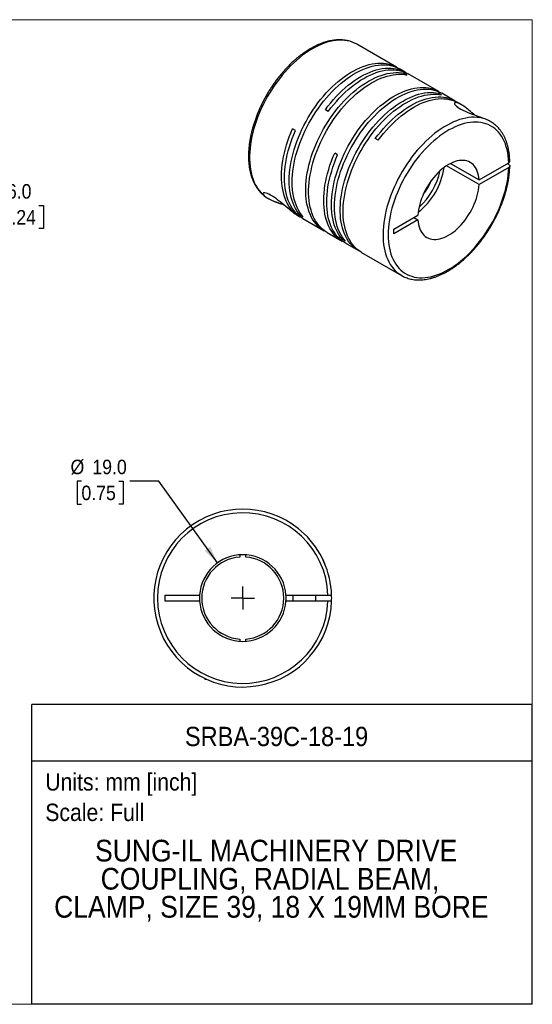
# Model space of a CAD drawing. Header units: millimetres. Extents: x 0 to 279, y 0 to 216.
# Tile 2 of 2: x 167 to 279, y 0 to 216. Entities that reach past the tile are written whole.
import ezdxf
from ezdxf.enums import TextEntityAlignment as Align

# ---------------------------------------------------------------- set-up
doc = ezdxf.new("R2010")
doc.units = ezdxf.units.MM
doc.linetypes.add('SLD-Solid', pattern=[0])
doc.layers.add('SLD-0', color=7, linetype='SLD-Solid', lineweight=25)
doc.layers.add('TEXT', color=140, linetype='SLD-Solid', lineweight=25)
doc.styles.add('SLDTEXTSTYLE0', font='GOTHIC.TTF', dxfattribs={"width": 0.913})
doc.dimstyles.new('SLDDIMSTYLE0', dxfattribs={"dimtxt": 3.175, "dimasz": 3.81, "dimexe": 0, "dimexo": 0.0625, "dimgap": 0.79375, "dimtad": 0, "dimtih": 1, "dimtoh": 1, "dimdec": 1, "dimrnd": 1e-09, "dimzin": 4, "dimdsep": 46, "dimtxsty": 'SLDTEXTSTYLE0', "dimsah": 1, "dimcen": 0, "dimadec": 0, "dimazin": 1, "dimtfac": 1, "dimtdec": 1, "dimtofl": 0, "dimtmove": 0, "dimatfit": 3, "dimfxl": 0, "dimfrac": 2, "dimtolj": 1, "dimtzin": 12, "dimarcsym": 0})
doc.dimstyles.new('SLDDIMSTYLE2', dxfattribs={"dimtxt": 3.175, "dimasz": 3.81, "dimexe": 0, "dimexo": 0.0625, "dimgap": 0.79375, "dimtad": 0, "dimtih": 1, "dimtoh": 1, "dimdec": 1, "dimrnd": 1e-09, "dimzin": 4, "dimdsep": 46, "dimtxsty": 'SLDTEXTSTYLE0', "dimsah": 1, "dimcen": 0.09, "dimadec": 0, "dimazin": 1, "dimtfac": 1, "dimtdec": 1, "dimtmove": 0, "dimatfit": 0, "dimfxl": 0, "dimfrac": 2, "dimtolj": 1, "dimtzin": 12, "dimarcsym": 0})

# ---------------------------------------------------------------- blocks, each defined once
blk = doc.blocks.new('SW_NOTE_0')
at = {"layer": 'TEXT', "color": 0, "insert": (0, 4.87), "char_height": 3.81, "attachment_point": 1, "style": 'SLDTEXTSTYLE0'}
blk.add_mtext('Scale: Full', dxfattribs=at)
blk = doc.blocks.new('SW_NOTE_0_1')
at = {"layer": 'TEXT', "color": 0, "insert": (0, 4.87), "char_height": 3.81, "attachment_point": 1, "style": 'SLDTEXTSTYLE0'}
blk.add_mtext('Units: mm [inch]', dxfattribs=at)
blk = doc.blocks.new('Block1')
at = {"layer": 'TEXT'}
for p, q in [((279.4, 65.76), (169.64, 65.76)), ((169.64, 0), (169.64, 65.76)), ((279.4, 0), (279.4, 65.76)), ((169.64, 53.4), (279.4, 53.4)), ((279.4, 0), (169.64, 0))]:
    blk.add_line(p, q, dxfattribs=at)
at = {"layer": 'TEXT', "color": 140}
for name, p in [('SW_NOTE_0_1', (172.59, 45.81)), ('SW_NOTE_0', (172.59, 39.13))]:
    blk.add_blockref(name, p, dxfattribs=at)
at = {"layer": 'TEXT', "color": 140, "style": 'SLDTEXTSTYLE0', "width": 0.913}
for tag, height, p in [('AUTOATTR0', 4.23, (203.22, 55.35)), ('AUTOATTR1_0', 4.76, (183.51, 29.89)), ('AUTOATTR1_1', 4.76, (184.74, 23.73)), ('AUTOATTR1_2', 4.76, (174.53, 17.57))]:
    blk.add_attdef(tag, text='', height=height, dxfattribs=at).set_placement(p, align=Align.BOTTOM_LEFT)
blk = doc.blocks.new('Block2')
at = {"color": 7, "linetype": 'SLD-Solid', "lineweight": 18}
for p, q in [((279.4, 215.9), (0, 215.9)), ((279.4, 0), (279.4, 215.9)), ((279.4, 0), (0, 0))]:
    blk.add_line(p, q, dxfattribs=at)
blk = doc.blocks.new('_D_5')
at = {"layer": 'SLD-0'}
for p, q in [((180.52, 114.72), (179.56, 114.72)), ((179.56, 114.72), (179.56, 109.68)), ((188.74, 114.72), (189.7, 114.72)), ((189.7, 114.72), (189.7, 109.68)), ((197.48, 114.72), (191.13, 114.72)), ((210.36, 96.8), (197.48, 114.72)), ((179.56, 109.68), (180.52, 109.68)), ((189.7, 109.68), (188.74, 109.68))]:
    blk.add_line(p, q, dxfattribs=at)
blk.add_solid([(210.36, 96.8), (208.76, 100.33), (207.52, 99.44)], dxfattribs=at)
at = {"layer": 'SLD-0', "char_height": 3.175, "attachment_point": 1, "style": 'SLDTEXTSTYLE0'}
for s, insert in [('%%c', (178.13, 119.42)), ('19.0', (182.92, 119.42)), ('0.75', (180.52, 113.73))]:
    blk.add_mtext(s, dxfattribs=dict(at, insert=insert))
blk = doc.blocks.new('SW_CENTERMARKSYMBOL_2')
at = {"layer": 'SLD-0', "color": 0}
for q in [(0, 2.54), (-2.54, 0), (0, -2.54), (2.54, 0)]:
    blk.add_line((0, 0), q, dxfattribs=at)
blk = doc.blocks.new('_D_8')
at = {"layer": 'SLD-0'}
for p, q in [((151.61, 190.69), (151.61, 198.31)), ((142.06, 190.69), (154.78, 190.69)), ((137.56, 184.7), (154.78, 184.7)), ((151.61, 175.17), (151.61, 184.7)), ((157.96, 175.17), (151.61, 175.17)), ((163, 175.14), (162.03, 175.14)), ((162.03, 175.14), (162.03, 170.1)), ((171.21, 175.14), (172.18, 175.14)), ((172.18, 175.14), (172.18, 170.1)), ((162.03, 170.1), (163, 170.1)), ((172.18, 170.1), (171.21, 170.1))]:
    blk.add_line(p, q, dxfattribs=at)
for points in [[(151.61, 190.69), (152.37, 194.5), (150.85, 194.5)], [(151.61, 184.7), (150.85, 180.89), (152.37, 180.89)]]:
    blk.add_solid(points, dxfattribs=at)
at = {"layer": 'SLD-0', "char_height": 3.175, "attachment_point": 1, "style": 'SLDTEXTSTYLE0'}
for s, insert in [('6.0', (164.17, 179.85)), ('0.24', (163, 174.16))]:
    blk.add_mtext(s, dxfattribs=dict(at, insert=insert))

msp = doc.modelspace()

# ---------------------------------------------------------------- linework, layer by layer
for p, q in [((249.63, 205.48), (240.93, 210.5)), ((251.54, 204.38), (250.28, 205.11)), ((251.92, 203.77), (251.27, 204.15)), ((251.27, 203.88), (251.27, 204.15)), ((258.89, 200.13), (252.19, 204)), ((259.48, 199.41), (258.83, 199.78)), ((258.83, 199.51), (258.83, 199.78)), ((262.5, 198.05), (259.54, 199.76)), ((263.85, 197.27), (263.15, 197.68)), ((234.66, 195.77), (234.01, 196.15)), ((270.19, 193.61), (270, 193.72)), ((270.21, 193.6), (270.19, 193.61)), ((227.45, 191.61), (226.8, 191.98)), ((245.62, 189.45), (244.97, 189.82)), ((236.71, 186.26), (236.06, 186.64)), ((267.73, 179.73), (260.56, 183.86)), ((261.48, 184.39), (267.73, 180.79)), ((267.73, 180.79), (274.24, 184.55)), ((274.24, 184.14), (273.89, 184.34)), ((274.24, 183.49), (267.73, 179.73)), ((221.22, 176.86), (221.37, 176.77)), ((221.23, 176.85), (221.43, 176.73)), ((227.79, 173.06), (228.44, 172.69)), ((228.5, 173.04), (228.73, 173.17)), ((229.15, 172.66), (228.5, 173.04)), ((249, 169.98), (254.32, 173.05)), ((229.09, 172.31), (233.74, 169.62)), ((254.32, 171.99), (249, 168.92)), ((253.4, 172.52), (254.32, 171.99)), ((234.39, 169.25), (237.7, 167.34)), ((249, 168.92), (249, 169.98)), ((237.76, 167.69), (237.99, 167.83)), ((238.41, 167.32), (237.76, 167.69)), ((238.35, 166.96), (241.3, 165.26)), ((241.95, 164.88), (250.71, 159.83)), ((250.71, 159.83), (250.78, 159.79)), ((215.25, 98.56), (215.25, 98.06)), ((216.55, 98.06), (216.55, 98.56)), ((233.7, 97.28), (233.5, 97.48)), ((233.6, 97.28), (233.7, 97.28)), ((233.7, 97.04), (233.7, 97.28)), ((198.9, 89.73), (206.43, 89.73)), ((198.9, 88.43), (198.9, 89.73)), ((225.38, 89.73), (234.59, 89.73)), ((226.9, 89.73), (226.9, 88.43)), ((231.9, 88.43), (231.9, 89.73)), ((206.43, 88.43), (198.9, 88.43)), ((234.59, 88.43), (225.38, 88.43)), ((215.25, 80.1), (215.25, 79.6)), ((216.55, 79.6), (216.55, 80.1)), ((207.5, 71.48), (207.7, 71.28)), ((207.7, 71.39), (207.7, 71.28)), ((207.7, 71.28), (207.94, 71.28))]:
    msp.add_line(p, q)
at = {"flags": 128}
for points in [[(240.93, 210.5), (240.9, 210.52), (240.41, 210.78), (239.89, 210.99), (239.35, 211.16), (238.79, 211.29), (238.21, 211.37), (237.62, 211.41), (237.01, 211.41), (236.38, 211.36), (235.74, 211.27), (235.09, 211.14), (234.43, 210.97), (233.77, 210.75), (233.09, 210.49), (232.42, 210.19), (231.73, 209.84), (231.05, 209.46), (230.37, 209.04), (229.69, 208.58), (229.01, 208.09), (228.34, 207.56), (227.68, 206.99), (227.02, 206.39), (226.38, 205.77), (225.75, 205.11), (225.13, 204.42), (224.52, 203.71), (223.93, 202.97), (223.36, 202.21), (222.81, 201.43), (222.28, 200.63), (221.77, 199.81), (221.28, 198.98), (220.82, 198.13), (220.38, 197.27), (219.97, 196.41), (219.59, 195.53), (219.23, 194.66), (218.91, 193.77), (218.61, 192.89), (218.35, 192.01), (218.11, 191.14), (217.91, 190.27), (217.74, 189.41), (217.61, 188.56), (217.5, 187.72), (217.44, 186.9), (217.4, 186.09), (217.4, 185.3), (217.43, 184.53), (217.5, 183.79), (217.6, 183.06), (217.73, 182.37), (217.89, 181.7), (218.09, 181.06), (218.32, 180.45), (218.58, 179.87), (218.88, 179.33), (219.2, 178.82), (219.55, 178.35), (219.93, 177.92), (220.34, 177.52), (220.77, 177.16), (221.23, 176.85)], [(228.5, 173.04), (228.12, 173.49), (227.78, 173.98), (227.46, 174.5), (227.18, 175.06), (226.93, 175.66), (226.71, 176.28), (226.52, 176.94), (226.37, 177.63), (226.25, 178.34), (226.16, 179.08), (226.11, 179.84), (226.09, 180.62), (226.11, 181.43), (226.16, 182.25), (226.25, 183.09), (226.36, 183.94), (226.52, 184.8), (226.7, 185.67), (226.92, 186.55), (227.17, 187.44), (227.46, 188.32), (227.77, 189.21), (228.11, 190.1), (228.49, 190.98), (228.89, 191.86), (229.32, 192.72), (229.77, 193.58), (230.25, 194.43), (230.75, 195.26), (231.28, 196.08), (231.83, 196.87), (232.4, 197.65), (232.98, 198.4), (233.59, 199.13), (234.21, 199.83), (234.84, 200.51), (235.49, 201.15), (236.15, 201.76), (236.81, 202.35), (237.49, 202.89), (238.17, 203.4), (238.85, 203.88), (239.54, 204.31), (240.23, 204.71), (240.91, 205.07), (241.6, 205.38), (242.28, 205.66), (242.95, 205.89), (243.62, 206.08), (244.27, 206.22), (244.92, 206.32), (245.55, 206.38), (246.17, 206.39), (246.78, 206.36), (247.37, 206.29), (247.93, 206.17), (248.48, 206.01), (249.01, 205.8), (249.51, 205.55), (249.95, 205.29)], [(229.15, 172.66), (228.77, 173.12), (228.43, 173.6), (228.11, 174.13), (227.83, 174.69), (227.58, 175.28), (227.36, 175.91), (227.17, 176.57), (227.02, 177.25), (226.9, 177.96), (226.81, 178.7), (226.76, 179.46), (226.74, 180.25), (226.76, 181.05), (226.81, 181.87), (226.9, 182.71), (227.02, 183.56), (227.17, 184.42), (227.35, 185.3), (227.57, 186.18), (227.82, 187.06), (228.11, 187.95), (228.42, 188.83), (228.76, 189.72), (229.14, 190.6), (229.54, 191.48), (229.97, 192.35), (230.42, 193.21), (230.9, 194.05), (231.4, 194.89), (231.93, 195.7), (232.48, 196.5), (233.05, 197.27), (233.63, 198.02), (234.24, 198.75), (234.86, 199.46), (235.49, 200.13), (236.14, 200.78), (236.8, 201.39), (237.46, 201.97), (238.14, 202.52), (238.82, 203.03), (239.5, 203.5), (240.19, 203.94), (240.88, 204.34), (241.56, 204.69), (242.25, 205.01), (242.93, 205.28), (243.6, 205.51), (244.27, 205.7), (244.93, 205.85), (245.57, 205.95), (246.21, 206.01), (246.82, 206.02), (247.43, 205.99), (248.02, 205.91), (248.58, 205.79), (249.13, 205.63), (249.66, 205.42), (250.16, 205.17), (250.28, 205.11)], [(234.01, 196.15), (234.59, 196.91), (235.19, 197.66), (235.8, 198.37), (236.42, 199.06), (237.06, 199.72), (237.72, 200.35), (238.38, 200.95), (239.05, 201.51), (239.73, 202.04), (240.41, 202.54), (241.09, 202.99), (241.78, 203.41), (242.47, 203.79), (243.15, 204.12), (243.84, 204.42), (244.51, 204.67), (245.19, 204.88), (245.85, 205.05), (246.5, 205.18), (247.14, 205.26), (247.77, 205.29), (248.38, 205.28), (248.98, 205.23), (249.55, 205.13), (250.11, 204.99), (250.65, 204.81), (251.17, 204.58), (251.66, 204.31), (251.86, 204.18)], [(234.07, 169.45), (233.62, 169.69), (233.15, 170.01), (232.71, 170.36), (232.29, 170.75), (231.91, 171.19), (231.55, 171.66), (231.22, 172.16), (230.92, 172.71), (230.65, 173.28), (230.42, 173.89), (230.21, 174.54), (230.04, 175.21), (229.91, 175.91), (229.81, 176.63), (229.74, 177.38), (229.7, 178.16), (229.7, 178.95), (229.74, 179.77), (229.81, 180.6), (229.91, 181.44), (230.04, 182.3), (230.21, 183.16), (230.42, 184.04), (230.65, 184.92), (230.92, 185.81), (231.22, 186.7), (231.55, 187.58), (231.91, 188.47), (232.29, 189.35), (232.71, 190.22), (233.15, 191.09), (233.62, 191.94), (234.11, 192.78), (234.63, 193.6), (235.17, 194.41), (235.73, 195.19), (236.3, 195.96), (236.9, 196.7), (237.51, 197.41), (238.14, 198.1), (238.78, 198.76), (239.43, 199.39), (240.09, 199.99), (240.76, 200.55), (241.44, 201.08), (242.12, 201.57), (242.81, 202.02), (243.5, 202.44), (244.18, 202.82), (244.87, 203.15), (245.55, 203.45), (246.23, 203.7), (246.9, 203.91), (247.56, 204.08), (248.21, 204.2), (248.85, 204.28), (249.48, 204.31), (250.09, 204.3), (250.69, 204.25), (251.27, 204.15)], [(234.39, 169.25), (234.27, 169.32), (233.8, 169.63), (233.36, 169.98), (232.94, 170.38), (232.56, 170.81), (232.2, 171.28), (231.87, 171.79), (231.57, 172.33), (231.3, 172.91), (231.07, 173.52), (230.87, 174.16), (230.7, 174.83), (230.56, 175.53), (230.46, 176.26), (230.39, 177.01), (230.35, 177.78), (230.35, 178.58), (230.39, 179.39), (230.46, 180.22), (230.56, 181.06), (230.7, 181.92), (230.87, 182.79), (231.07, 183.67), (231.3, 184.55), (231.57, 185.43), (231.87, 186.32), (232.2, 187.21), (232.56, 188.09), (232.94, 188.97), (233.36, 189.85), (233.8, 190.71), (234.27, 191.56), (234.76, 192.4), (235.28, 193.22), (235.82, 194.03), (236.38, 194.82), (236.95, 195.58), (237.55, 196.32), (238.16, 197.04), (238.79, 197.72), (239.43, 198.38), (240.08, 199.01), (240.74, 199.61), (241.41, 200.17), (242.09, 200.7), (242.77, 201.19), (243.46, 201.65), (244.15, 202.07), (244.84, 202.44), (245.52, 202.78), (246.2, 203.07), (246.88, 203.32), (247.55, 203.53), (248.21, 203.7), (248.86, 203.82), (249.5, 203.9), (250.13, 203.94), (250.74, 203.93), (251.34, 203.87), (251.92, 203.77)], [(234.66, 195.77), (235.24, 196.54), (235.84, 197.28), (236.45, 198), (237.07, 198.69), (237.71, 199.35), (238.37, 199.98), (239.03, 200.57), (239.7, 201.14), (240.38, 201.67), (241.06, 202.16), (241.74, 202.62), (242.43, 203.03), (243.12, 203.41), (243.81, 203.75), (244.49, 204.04), (245.17, 204.3), (245.84, 204.51), (246.5, 204.68), (247.15, 204.8), (247.79, 204.88), (248.42, 204.92), (249.03, 204.91), (249.63, 204.85), (250.2, 204.76), (250.76, 204.62), (251.3, 204.43), (251.82, 204.2), (252.19, 204)], [(237.76, 167.69), (237.39, 168.14), (237.04, 168.63), (236.73, 169.16), (236.44, 169.72), (236.19, 170.31), (235.97, 170.94), (235.78, 171.59), (235.63, 172.28), (235.51, 172.99), (235.43, 173.73), (235.37, 174.49), (235.36, 175.28), (235.37, 176.08), (235.42, 176.9), (235.51, 177.74), (235.63, 178.59), (235.78, 179.45), (235.97, 180.32), (236.18, 181.2), (236.44, 182.09), (236.72, 182.98), (237.03, 183.86), (237.38, 184.75), (237.75, 185.63), (238.15, 186.51), (238.58, 187.38), (239.03, 188.24), (239.51, 189.08), (240.02, 189.91), (240.54, 190.73), (241.09, 191.52), (241.66, 192.3), (242.25, 193.05), (242.85, 193.78), (243.47, 194.48), (244.1, 195.16), (244.75, 195.8), (245.41, 196.42), (246.07, 197), (246.75, 197.54), (247.43, 198.06), (248.11, 198.53), (248.8, 198.97), (249.49, 199.36), (250.18, 199.72), (250.86, 200.04), (251.54, 200.31), (252.21, 200.54), (252.88, 200.73), (253.54, 200.88), (254.18, 200.98), (254.82, 201.03), (255.44, 201.05), (256.04, 201.02), (256.63, 200.94), (257.2, 200.82), (257.74, 200.66), (258.27, 200.45), (258.78, 200.2), (259.21, 199.94)], [(238.41, 167.32), (238.04, 167.77), (237.69, 168.26), (237.38, 168.78), (237.09, 169.34), (236.84, 169.94), (236.62, 170.56), (236.44, 171.22), (236.28, 171.9), (236.16, 172.62), (236.08, 173.35), (236.02, 174.12), (236.01, 174.9), (236.02, 175.7), (236.07, 176.53), (236.16, 177.36), (236.28, 178.21), (236.43, 179.08), (236.62, 179.95), (236.84, 180.83), (237.09, 181.71), (237.37, 182.6), (237.68, 183.49), (238.03, 184.37), (238.4, 185.26), (238.8, 186.13), (239.23, 187), (239.68, 187.86), (240.16, 188.71), (240.67, 189.54), (241.19, 190.35), (241.74, 191.15), (242.31, 191.92), (242.9, 192.68), (243.5, 193.41), (244.12, 194.11), (244.76, 194.78), (245.4, 195.43), (246.06, 196.04), (246.73, 196.62), (247.4, 197.17), (248.08, 197.68), (248.76, 198.15), (249.45, 198.59), (250.14, 198.99), (250.83, 199.34), (251.51, 199.66), (252.19, 199.93), (252.86, 200.17), (253.53, 200.36), (254.19, 200.5), (254.83, 200.6), (255.47, 200.66), (256.09, 200.67), (256.69, 200.64), (257.28, 200.56), (257.85, 200.45), (258.4, 200.28), (258.92, 200.08), (259.43, 199.83), (259.54, 199.76)], [(241.64, 165.08), (241.19, 165.33), (240.72, 165.64), (240.28, 165.99), (239.86, 166.38), (239.47, 166.82), (239.11, 167.29), (238.78, 167.8), (238.49, 168.34), (238.22, 168.92), (237.98, 169.53), (237.78, 170.17), (237.61, 170.84), (237.47, 171.54), (237.37, 172.27), (237.3, 173.02), (237.27, 173.79), (237.27, 174.58), (237.3, 175.4), (237.37, 176.23), (237.47, 177.07), (237.61, 177.93), (237.78, 178.8), (237.98, 179.67), (238.22, 180.56), (238.49, 181.44), (238.78, 182.33), (239.11, 183.22), (239.47, 184.1), (239.86, 184.98), (240.28, 185.85), (240.72, 186.72), (241.19, 187.57), (241.68, 188.41), (242.19, 189.23), (242.73, 190.04), (243.29, 190.82), (243.87, 191.59), (244.46, 192.33), (245.08, 193.04), (245.7, 193.73), (246.34, 194.39), (247, 195.02), (247.66, 195.62), (248.33, 196.18), (249.01, 196.71), (249.69, 197.2), (250.38, 197.66), (251.06, 198.07), (251.75, 198.45), (252.44, 198.79), (253.12, 199.08), (253.8, 199.33), (254.47, 199.54), (255.13, 199.71), (255.78, 199.83), (256.42, 199.91), (257.05, 199.94), (257.66, 199.93), (258.25, 199.88), (258.83, 199.78)], [(241.95, 164.88), (241.84, 164.95), (241.37, 165.26), (240.93, 165.62), (240.51, 166.01), (240.12, 166.44), (239.76, 166.91), (239.44, 167.42), (239.14, 167.96), (238.87, 168.54), (238.63, 169.15), (238.43, 169.79), (238.26, 170.46), (238.13, 171.16), (238.02, 171.89), (237.95, 172.64), (237.92, 173.41), (237.92, 174.21), (237.95, 175.02), (238.02, 175.85), (238.13, 176.7), (238.26, 177.55), (238.43, 178.42), (238.63, 179.3), (238.87, 180.18), (239.14, 181.07), (239.44, 181.95), (239.76, 182.84), (240.12, 183.73), (240.51, 184.61), (240.93, 185.48), (241.37, 186.34), (241.84, 187.19), (242.33, 188.03), (242.85, 188.86), (243.38, 189.66), (243.94, 190.45), (244.52, 191.21), (245.12, 191.95), (245.73, 192.67), (246.35, 193.36), (247, 194.02), (247.65, 194.65), (248.31, 195.24), (248.98, 195.81), (249.66, 196.33), (250.34, 196.83), (251.03, 197.28), (251.71, 197.7), (252.4, 198.07), (253.09, 198.41), (253.77, 198.7), (254.45, 198.96), (255.12, 199.17), (255.78, 199.33), (256.43, 199.46), (257.07, 199.53), (257.7, 199.57), (258.31, 199.56), (258.9, 199.51), (259.48, 199.41)], [(244.97, 189.82), (245.55, 190.59), (246.15, 191.33), (246.76, 192.04), (247.38, 192.73), (248.02, 193.39), (248.68, 194.02), (249.34, 194.62), (250.01, 195.19), (250.69, 195.72), (251.37, 196.21), (252.05, 196.66), (252.74, 197.08), (253.43, 197.46), (254.11, 197.8), (254.8, 198.09), (255.47, 198.35), (256.15, 198.56), (256.81, 198.72), (257.46, 198.85), (258.1, 198.93), (258.73, 198.96), (259.34, 198.96), (259.94, 198.9), (260.51, 198.81), (261.07, 198.67), (261.61, 198.48), (262.13, 198.25), (262.62, 197.98), (262.82, 197.86)], [(245.62, 189.45), (246.2, 190.21), (246.8, 190.95), (247.41, 191.67), (248.03, 192.36), (248.67, 193.02), (249.33, 193.65), (249.99, 194.25), (250.66, 194.81), (251.34, 195.34), (252.02, 195.83), (252.7, 196.29), (253.39, 196.71), (254.08, 197.08), (254.77, 197.42), (255.45, 197.72), (256.13, 197.97), (256.8, 198.18), (257.46, 198.35), (258.11, 198.47), (258.75, 198.55), (259.38, 198.59), (259.99, 198.58), (260.59, 198.53), (261.16, 198.43), (261.72, 198.29), (262.26, 198.11), (262.78, 197.88), (263.15, 197.68)], [(266.7, 195.02), (266.63, 195.09), (266.47, 195.23), (266.17, 195.51), (265.85, 195.8), (265.59, 196.02), (265.37, 196.2), (265.13, 196.39), (264.89, 196.58), (264.67, 196.74), (264.39, 196.93), (264.13, 197.1), (263.89, 197.25), (263.67, 197.38), (263.46, 197.48), (263.19, 197.6), (262.95, 197.69), (262.75, 197.74), (262.58, 197.75), (262.45, 197.73), (262.36, 197.68), (262.32, 197.59), (262.34, 197.47), (262.42, 197.32), (262.57, 197.14), (262.77, 196.95), (263.04, 196.74), (263.37, 196.51), (263.76, 196.29), (264.19, 196.06), (264.65, 195.84), (265.15, 195.62), (265.66, 195.41), (266.18, 195.21), (266.7, 195.02), (267.21, 194.84), (267.68, 194.67), (268.14, 194.5), (268.59, 194.34), (269.11, 194.13), (269.57, 193.93), (270, 193.72), (270, 193.72)], [(270, 193.72), (269.5, 193.96), (268.97, 194.15), (268.43, 194.31), (267.86, 194.42), (267.28, 194.49), (266.68, 194.52), (266.06, 194.5), (265.43, 194.44), (264.79, 194.33), (264.13, 194.18), (263.47, 193.99), (262.8, 193.76), (262.13, 193.48), (261.45, 193.17), (260.77, 192.81), (260.08, 192.42), (259.4, 191.98), (258.72, 191.51), (258.05, 191), (257.38, 190.46), (256.72, 189.88), (256.07, 189.27), (255.43, 188.64), (254.8, 187.97), (254.18, 187.27), (253.58, 186.55), (253, 185.8), (252.44, 185.03), (251.89, 184.25), (251.37, 183.44), (250.86, 182.61), (250.39, 181.78), (249.93, 180.93), (249.51, 180.07), (249.1, 179.2), (248.73, 178.32), (248.39, 177.44), (248.07, 176.56), (247.79, 175.68), (247.53, 174.8), (247.31, 173.93), (247.12, 173.06), (246.97, 172.21), (246.84, 171.36), (246.75, 170.53), (246.69, 169.71), (246.67, 168.91), (246.68, 168.13), (246.72, 167.37), (246.8, 166.63), (246.91, 165.91), (247.06, 165.23), (247.24, 164.57), (247.44, 163.94), (247.69, 163.34), (247.96, 162.78), (248.26, 162.25), (248.6, 161.75), (248.96, 161.29), (249.35, 160.87), (249.77, 160.49), (250.21, 160.15), (250.68, 159.85), (250.71, 159.83)], [(274.24, 184.55), (274.2, 185.3), (274.12, 186.03), (274.01, 186.74), (273.87, 187.41), (273.7, 188.06), (273.49, 188.68), (273.25, 189.27), (272.97, 189.82), (272.67, 190.34), (272.34, 190.82), (271.97, 191.27), (271.58, 191.68), (271.16, 192.04), (270.72, 192.37), (270.25, 192.65), (269.75, 192.9), (269.24, 193.1), (268.7, 193.25), (268.14, 193.37), (267.56, 193.44), (266.97, 193.46), (266.36, 193.44), (265.74, 193.38), (265.1, 193.27), (264.46, 193.12), (263.8, 192.92), (263.14, 192.68), (262.47, 192.4), (261.8, 192.08), (261.13, 191.72), (260.46, 191.32), (259.79, 190.88), (259.12, 190.4), (258.45, 189.88), (257.8, 189.33), (257.15, 188.75), (256.51, 188.13), (255.88, 187.49), (255.27, 186.81), (254.67, 186.11), (254.09, 185.39), (253.52, 184.64), (252.98, 183.86), (252.46, 183.07), (251.95, 182.26), (251.48, 181.44), (251.02, 180.6), (250.59, 179.76), (250.19, 178.9), (249.82, 178.04), (249.48, 177.17), (249.17, 176.3), (248.88, 175.43), (248.63, 174.57), (248.41, 173.7), (248.23, 172.85), (248.07, 172), (247.95, 171.17), (247.87, 170.35), (247.82, 169.54), (247.8, 168.76), (247.82, 167.99), (247.87, 167.24), (247.95, 166.52), (248.07, 165.82), (248.23, 165.16), (248.41, 164.52), (248.63, 163.91), (248.88, 163.33), (249.17, 162.79), (249.48, 162.28), (249.82, 161.81), (250.19, 161.38), (250.59, 160.98), (251.02, 160.63), (251.48, 160.31), (251.95, 160.04), (252.46, 159.81), (252.98, 159.63), (253.52, 159.48), (254.09, 159.39), (254.67, 159.33), (255.27, 159.32), (255.88, 159.35), (256.51, 159.43), (257.15, 159.55), (257.8, 159.72), (258.45, 159.93), (259.12, 160.18), (259.79, 160.47), (260.46, 160.81), (261.13, 161.18), (261.8, 161.6), (262.47, 162.05), (263.14, 162.54), (263.8, 163.07), (264.46, 163.63), (265.1, 164.22), (265.74, 164.85), (266.36, 165.5), (266.97, 166.18), (267.56, 166.89), (268.14, 167.63), (268.7, 168.39), (269.24, 169.16), (269.75, 169.96), (270.25, 170.77), (270.72, 171.6), (271.16, 172.44), (271.58, 173.29), (271.97, 174.15), (272.34, 175.02), (272.67, 175.88), (272.97, 176.75), (273.25, 177.62), (273.49, 178.49), (273.7, 179.35), (273.87, 180.2), (274.01, 181.04), (274.12, 181.87), (274.2, 182.69), (274.24, 183.49)], [(228.77, 172.51), (228.5, 172.65), (228.02, 172.94), (227.57, 173.28), (227.15, 173.66), (226.75, 174.07), (226.38, 174.53), (226.04, 175.02), (225.73, 175.54), (225.45, 176.11), (225.21, 176.7), (224.99, 177.33), (224.81, 177.98), (224.66, 178.67), (224.54, 179.38), (224.46, 180.12), (224.41, 180.88), (224.4, 181.66), (224.41, 182.46), (224.47, 183.28), (224.55, 184.12), (224.68, 184.97), (224.83, 185.83), (225.02, 186.7), (225.24, 187.57), (225.49, 188.45), (225.77, 189.34), (226.08, 190.22), (226.43, 191.1), (226.8, 191.98)], [(229.09, 172.31), (228.72, 172.54), (228.27, 172.87), (227.84, 173.24), (227.44, 173.66), (227.07, 174.11), (226.72, 174.6), (226.41, 175.12), (226.13, 175.68), (225.88, 176.28), (225.66, 176.91), (225.47, 177.56), (225.32, 178.25), (225.2, 178.96), (225.11, 179.7), (225.06, 180.47), (225.05, 181.25), (225.06, 182.05), (225.12, 182.88), (225.2, 183.71), (225.32, 184.56), (225.48, 185.43), (225.66, 186.3), (225.88, 187.18), (226.13, 188.06), (226.42, 188.95), (226.73, 189.84), (227.08, 190.73), (227.45, 191.61)], [(238.03, 167.16), (237.82, 167.27), (237.34, 167.56), (236.88, 167.9), (236.45, 168.27), (236.05, 168.68), (235.68, 169.14), (235.33, 169.63), (235.02, 170.15), (234.74, 170.71), (234.49, 171.31), (234.27, 171.93), (234.08, 172.59), (233.93, 173.28), (233.81, 173.99), (233.73, 174.73), (233.68, 175.49), (233.66, 176.28), (233.68, 177.08), (233.73, 177.9), (233.81, 178.74), (233.93, 179.59), (234.09, 180.46), (234.27, 181.33), (234.49, 182.21), (234.75, 183.09), (235.03, 183.98), (235.34, 184.87), (235.69, 185.75), (236.06, 186.64)], [(238.35, 166.96), (237.99, 167.19), (237.53, 167.52), (237.1, 167.9), (236.7, 168.31), (236.33, 168.76), (235.99, 169.25), (235.67, 169.78), (235.39, 170.34), (235.14, 170.93), (234.92, 171.56), (234.73, 172.22), (234.58, 172.9), (234.46, 173.62), (234.38, 174.36), (234.33, 175.12), (234.31, 175.9), (234.33, 176.71), (234.38, 177.53), (234.46, 178.37), (234.58, 179.22), (234.74, 180.08), (234.93, 180.95), (235.14, 181.83), (235.4, 182.72), (235.68, 183.6), (235.99, 184.49), (236.34, 185.38), (236.71, 186.26)], [(267.73, 180.79), (267.68, 181.31), (267.59, 181.81), (267.47, 182.28), (267.32, 182.72), (267.14, 183.13), (266.93, 183.5), (266.68, 183.84), (266.41, 184.14), (266.11, 184.39), (265.78, 184.61), (265.43, 184.79), (265.06, 184.92), (264.66, 185.01), (264.25, 185.06), (263.82, 185.06), (263.38, 185.01), (262.92, 184.93), (262.45, 184.79), (261.98, 184.62), (261.5, 184.4), (261.02, 184.15), (260.54, 183.85), (260.07, 183.51), (259.59, 183.14), (259.13, 182.74), (258.67, 182.3), (258.23, 181.83), (257.8, 181.33), (257.39, 180.81), (256.99, 180.27), (256.62, 179.7), (256.27, 179.12), (255.94, 178.52), (255.64, 177.92), (255.37, 177.3), (255.12, 176.69), (254.91, 176.06), (254.72, 175.45), (254.57, 174.83), (254.46, 174.23), (254.37, 173.63), (254.32, 173.05)], [(254.32, 171.99), (254.37, 171.47), (254.46, 170.97), (254.57, 170.5), (254.72, 170.06), (254.91, 169.65), (255.12, 169.28), (255.37, 168.94), (255.64, 168.64), (255.94, 168.38), (256.27, 168.17), (256.62, 167.99), (256.99, 167.86), (257.39, 167.77), (257.8, 167.72), (258.23, 167.72), (258.67, 167.77), (259.13, 167.85), (259.59, 167.98), (260.07, 168.16), (260.54, 168.37), (261.02, 168.63), (261.5, 168.93), (261.98, 169.26), (262.45, 169.64), (262.92, 170.04), (263.38, 170.48), (263.82, 170.95), (264.25, 171.45), (264.66, 171.97), (265.06, 172.51), (265.43, 173.08), (265.78, 173.66), (266.11, 174.25), (266.41, 174.86), (266.68, 175.47), (266.93, 176.09), (267.14, 176.71), (267.32, 177.33), (267.47, 177.95), (267.59, 178.55), (267.68, 179.15), (267.73, 179.73)], [(227.79, 173.06), (227.62, 173.16), (227.42, 173.29), (227.11, 173.5), (226.8, 173.74), (226.47, 173.99), (226.14, 174.26), (225.76, 174.58), (225.37, 174.91), (224.97, 175.25), (224.57, 175.59), (224.14, 175.95), (223.7, 176.29), (223.27, 176.62), (222.84, 176.92), (222.42, 177.2), (222.02, 177.43), (221.65, 177.62), (221.31, 177.77), (221.02, 177.87), (220.77, 177.93), (220.58, 177.94), (220.44, 177.91), (220.36, 177.85), (220.33, 177.76), (220.35, 177.68), (220.39, 177.59), (220.45, 177.5), (220.62, 177.3), (220.89, 177.09), (221.23, 176.85), (221.23, 176.85)]]:
    msp.add_lwpolyline(points, dxfattribs=at)
for centre, radius, start, end in [((245.04, 185.62), 15.16, 308.0303, 351.9751), ((243.99, 186.22), 15.6, 312.5847, 347.4206), ((242.33, 187.18), 16.31, 323.5045, 336.5008), ((215.9, 89.08), 19.5, 46.1869, 358.0898), ((215.9, 89.08), 18.7, 1.992, 358.008), ((215.9, 89.08), 19.5, 1.9102, 46.1869), ((215.9, 89.08), 9.5, 3.9233, 176.0767), ((215.9, 89.08), 9, 94.1416, 265.8584), ((215.9, 89.08), 9, 274.1416, 85.8584), ((215.9, 89.08), 9.5, 176.0767, 183.9233), ((215.9, 89.08), 9.5, 356.0767, 3.9233), ((215.9, 89.08), 19.5, 358.0898, 1.9102), ((215.9, 89.08), 9.5, 183.9233, 356.0767)]:
    msp.add_arc(centre, radius, start, end)
for points, knots in [([(240.92, 210.5), (240.83, 210.56), (240.58, 210.7), (240.15, 210.9), (239.63, 211.1), (239.09, 211.25), (238.54, 211.37), (237.97, 211.45), (237.38, 211.49), (236.78, 211.49), (236.17, 211.45), (235.54, 211.36), (234.91, 211.24), (234.26, 211.08), (233.61, 210.88), (232.96, 210.64), (232.3, 210.36), (231.64, 210.05), (230.98, 209.69), (230.32, 209.31), (229.66, 208.88), (229.01, 208.42), (228.36, 207.93), (227.72, 207.41), (227.08, 206.86), (226.46, 206.28), (225.85, 205.67), (225.24, 205.04), (224.66, 204.38), (224.08, 203.69), (223.52, 202.99), (222.98, 202.26), (222.46, 201.52), (221.96, 200.76), (221.47, 199.98), (221.01, 199.19), (220.57, 198.39), (220.15, 197.57), (219.76, 196.75), (219.39, 195.92), (219.04, 195.09), (218.73, 194.25), (218.44, 193.41), (218.18, 192.57), (217.95, 191.74), (217.74, 190.9), (217.57, 190.08), (217.42, 189.26), (217.31, 188.45), (217.23, 187.65), (217.18, 186.86), (217.16, 186.09), (217.17, 185.33), (217.21, 184.59), (217.29, 183.87), (217.39, 183.17), (217.53, 182.49), (217.7, 181.84), (217.9, 181.21), (218.13, 180.61), (218.4, 180.04), (218.69, 179.51), (219.01, 179), (219.36, 178.53), (219.73, 178.09), (220.13, 177.69), (220.55, 177.32), (220.89, 177.07), (221.09, 176.94), (221.14, 176.91)], [0, 0, 0, 0, 0.008617, 0.02331, 0.038009, 0.052734, 0.067503, 0.082329, 0.097222, 0.112186, 0.127219, 0.142319, 0.157477, 0.172684, 0.18793, 0.203207, 0.218504, 0.233816, 0.249135, 0.264457, 0.279778, 0.295094, 0.310405, 0.325709, 0.341006, 0.356296, 0.371579, 0.386856, 0.402127, 0.417392, 0.432652, 0.447909, 0.463163, 0.478414, 0.493663, 0.508912, 0.524161, 0.539411, 0.554662, 0.569916, 0.585173, 0.600433, 0.615699, 0.63097, 0.646248, 0.661533, 0.676825, 0.692126, 0.707435, 0.722753, 0.738079, 0.753413, 0.768753, 0.784098, 0.799445, 0.814787, 0.83012, 0.845436, 0.860727, 0.875983, 0.891193, 0.906348, 0.921439, 0.936457, 0.951402, 0.966273, 0.981078, 0.99583, 1, 1, 1, 1]), ([(270, 193.72), (270.04, 193.7), (270.11, 193.66), (270.17, 193.63), (270.2, 193.61)], [0, 0, 0, 0, 0.493653, 1, 1, 1, 1]), ([(274.47, 184.88), (274.47, 185.01), (274.45, 185.39), (274.41, 186.01), (274.32, 186.72), (274.2, 187.41), (274.05, 188.08), (273.87, 188.72), (273.66, 189.34), (273.42, 189.93), (273.14, 190.49), (272.84, 191.01), (272.51, 191.51), (272.15, 191.97), (271.77, 192.39), (271.36, 192.78), (270.93, 193.13), (270.54, 193.41), (270.28, 193.55), (270.19, 193.61)], [0, 0, 0, 0, 0.033275, 0.096244, 0.159225, 0.222182, 0.285089, 0.347917, 0.410626, 0.473177, 0.535527, 0.597633, 0.659462, 0.720991, 0.782214, 0.843146, 0.903824, 0.964301, 1, 1, 1, 1]), ([(250.78, 159.79), (250.91, 159.72), (251.19, 159.56), (251.66, 159.36), (252.19, 159.18), (252.73, 159.03), (253.29, 158.93), (253.87, 158.86), (254.46, 158.84), (255.06, 158.85), (255.68, 158.91), (256.31, 159), (256.94, 159.14), (257.59, 159.31), (258.24, 159.52), (258.9, 159.78), (259.56, 160.07), (260.22, 160.4), (260.88, 160.76), (261.54, 161.16), (262.2, 161.59), (262.85, 162.06), (263.49, 162.56), (264.13, 163.09), (264.76, 163.66), (265.38, 164.25), (265.99, 164.86), (266.59, 165.51), (267.17, 166.17), (267.74, 166.86), (268.3, 167.58), (268.83, 168.31), (269.35, 169.06), (269.85, 169.82), (270.32, 170.61), (270.78, 171.4), (271.21, 172.21), (271.62, 173.02), (272.01, 173.85), (272.37, 174.68), (272.7, 175.51), (273.01, 176.35), (273.29, 177.19), (273.54, 178.03), (273.77, 178.87), (273.96, 179.7), (274.12, 180.52), (274.26, 181.34), (274.36, 182.15), (274.43, 182.93), (274.46, 183.48), (274.47, 183.77), (274.47, 183.81)], [0, 0, 0, 0, 0.0152204, 0.0350016, 0.0548001, 0.0746418, 0.094549, 0.1145383, 0.1346199, 0.1547971, 0.1750674, 0.1954233, 0.215854, 0.2363466, 0.256888, 0.2774659, 0.298069, 0.3186878, 0.3393148, 0.3599432, 0.3805681, 0.4011868, 0.4217974, 0.442399, 0.4629911, 0.4835736, 0.5041471, 0.5247119, 0.545269, 0.5658191, 0.5863632, 0.6069024, 0.6274376, 0.6479701, 0.6685009, 0.689031, 0.7095617, 0.7300936, 0.7506279, 0.7711657, 0.7917082, 0.8122564, 0.8328115, 0.8533745, 0.8739464, 0.8945281, 0.9151204, 0.935724, 0.9563392, 0.9769659, 0.9965131, 1, 1, 1, 1]), ([(274.24, 184.55), (274.28, 184.58), (274.36, 184.63), (274.43, 184.72), (274.47, 184.81), (274.47, 184.86), (274.47, 184.88)], [0, 0, 0, 0, 0.291822, 0.570168, 0.83503, 1, 1, 1, 1]), ([(274.24, 184.14), (274.26, 184.13), (274.3, 184.1), (274.36, 184.06), (274.4, 184), (274.44, 183.95), (274.47, 183.89), (274.48, 183.82), (274.47, 183.75), (274.44, 183.68), (274.4, 183.61), (274.33, 183.55), (274.27, 183.51), (274.24, 183.49)], [0, 0, 0, 0, 0.072652, 0.148954, 0.228907, 0.312511, 0.399768, 0.490677, 0.585239, 0.683452, 0.785317, 0.890833, 1, 1, 1, 1]), ([(221.23, 176.85), (221.3, 176.81), (221.44, 176.72), (221.67, 176.59), (221.94, 176.46), (222.23, 176.32), (222.47, 176.21), (222.65, 176.13), (222.76, 176.09), (222.87, 176.05), (222.98, 176), (223.1, 175.96), (223.23, 175.91), (223.35, 175.86), (223.49, 175.81), (223.64, 175.76), (223.82, 175.7), (224.02, 175.63), (224.3, 175.54), (224.57, 175.45), (224.77, 175.4), (224.82, 175.38)], [0, 0, 0, 0, 0.078339, 0.160672, 0.247028, 0.337429, 0.431897, 0.459671, 0.488517, 0.518436, 0.549426, 0.58149, 0.614626, 0.648835, 0.676833, 0.722183, 0.762057, 0.809643, 0.864941, 0.964481, 1, 1, 1, 1]), ([(233.9, 96.59), (233.9, 96.59), (233.9, 96.59), (233.87, 96.67), (233.82, 96.78), (233.78, 96.87), (233.74, 96.96), (233.72, 97.02), (233.7, 97.04)], [0, 0, 0, 0, 0.132878, 0.499099, 0.630606, 0.767865, 0.911476, 1, 1, 1, 1]), ([(234.59, 89.73), (234.62, 89.73), (234.68, 89.73), (234.77, 89.73), (234.85, 89.73), (234.93, 89.73), (235, 89.73), (235.07, 89.73), (235.13, 89.73), (235.18, 89.73), (235.23, 89.73), (235.27, 89.73), (235.31, 89.73), (235.33, 89.73), (235.36, 89.73), (235.37, 89.73), (235.39, 89.73), (235.39, 89.73), (235.39, 89.73), (235.39, 89.73)], [0, 0, 0, 0, 0.071069, 0.140606, 0.208613, 0.275089, 0.340035, 0.403449, 0.465332, 0.525685, 0.584507, 0.641799, 0.69756, 0.751791, 0.804492, 0.855663, 0.905304, 0.953416, 1, 1, 1, 1]), ([(235.39, 88.43), (235.39, 88.43), (235.39, 88.43), (235.37, 88.43), (235.34, 88.43), (235.3, 88.43), (235.24, 88.43), (235.17, 88.43), (235.08, 88.43), (234.98, 88.43), (234.86, 88.43), (234.73, 88.43), (234.64, 88.43), (234.59, 88.43)], [0, 0, 0, 0, 0.072652, 0.148954, 0.228907, 0.312511, 0.399768, 0.490677, 0.585239, 0.683452, 0.785317, 0.890833, 1, 1, 1, 1])]:
    msp.add_open_spline(points, degree=3, knots=knots)

# ---------------------------------------------------------------- block references
at = {"color": 7, "linetype": 'Continuous'}
msp.add_blockref('Block2', (0, 0), dxfattribs=at)
msp.add_blockref('Block1', (0, 0), dxfattribs=at).add_auto_attribs({'AUTOATTR0': 'SRBA-39C-18-19', 'AUTOATTR1_0': 'SUNG-IL MACHINERY DRIVE ', 'AUTOATTR1_1': 'COUPLING, RADIAL BEAM, ', 'AUTOATTR1_2': 'CLAMP, SIZE 39, 18 X 19MM BORE'})
at = {"layer": 'SLD-0'}
msp.add_blockref('SW_CENTERMARKSYMBOL_2', (215.9, 89.08), dxfattribs=at)

# ---------------------------------------------------------------- dimensions: what is measured, and where the dimension line sits
dim = msp.add_linear_dim(base=(151.61, 184.7), p1=(140.79, 190.69), p2=(136.29, 184.7), angle=90, dimstyle='SLDDIMSTYLE2', dxfattribs=at)
dim.commit()
dim.dimension.update_dxf_attribs({"geometry": '_D_8', "text_midpoint": (151.61, 175.17), "dimtype": 160})
dim = msp.add_diameter_dim_2p(p1=(221.45, 81.37), p2=(210.36, 96.8), dimstyle='SLDDIMSTYLE0', dxfattribs=at)
dim.commit()
dim.dimension.update_dxf_attribs({"geometry": '_D_5', "text_midpoint": (184.63, 114.72), "dimtype": 163})

doc.saveas('drawing.dxf')
